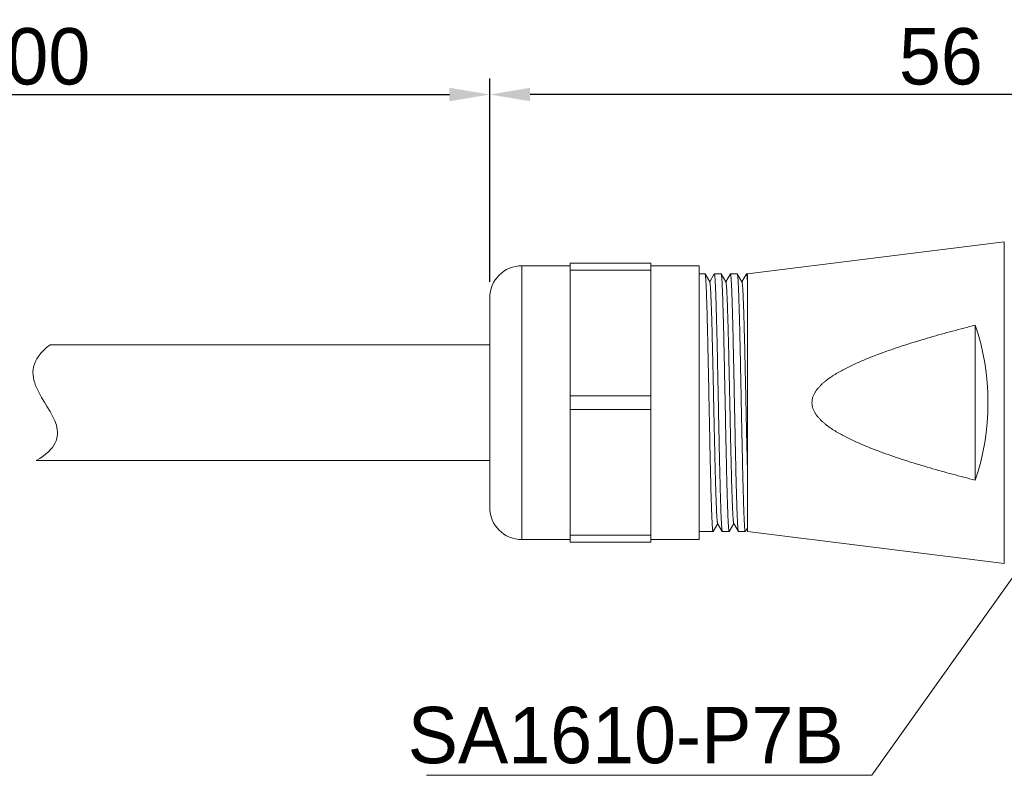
# Model space of a CAD drawing. Header units: millimetres. Extents: x 40 to 283, y 58 to 130.
# Tile 3 of 4: x 161 to 222, y 83 to 130. Entities that reach past the tile are written whole.
import ezdxf

# ---------------------------------------------------------------- set-up
doc = ezdxf.new("R2010")
doc.units = ezdxf.units.MM
doc.header["$PDSIZE"] = -5
doc.layers.add('尺寸线层', color=3, linetype='Continuous', lineweight=18)
doc.layers.add('细实线层', color=7, linetype='Continuous', lineweight=18)
doc.dimstyles.new('CST Standard', dxfattribs={"dimtxt": 3.5, "dimasz": 2.5, "dimexe": 1, "dimexo": 1, "dimgap": 0.6, "dimtad": 1, "dimtoh": 1, "dimdsep": 46, "dimtxsty": 'Standard', "dimcen": -2.5, "dimdle": 5, "dimadec": 0, "dimazin": 2, "dimtfac": 1, "dimtofl": 0, "dimtmove": 0, "dimatfit": 0, "dimfxl": 1, "dimtolj": 1, "dimarcsym": 0})

# ---------------------------------------------------------------- blocks, each defined once
blk = doc.blocks.new('*X5')
at = {"layer": 'Defpoints', "color": 0}
for p in [(190.529, 125.048), (130.529, 112.416), (190.529, 112.416)]:
    blk.add_point(p, dxfattribs=at)
at = {"layer": '尺寸线层', "color": 0, "linetype": 'Continuous', "lineweight": -2}
for p, q in [((130.529, 113.416), (130.529, 126.048)), ((190.529, 113.416), (190.529, 126.048)), ((133.029, 125.048), (188.029, 125.048))]:
    blk.add_line(p, q, dxfattribs=at)
at = {"layer": '尺寸线层', "color": 0}
for points in [[(133.029, 125.465), (133.029, 124.631), (130.529, 125.048)], [(188.029, 124.631), (188.029, 125.465), (190.529, 125.048)]]:
    blk.add_solid(points, dxfattribs=at)
at = {"layer": '尺寸线层', "color": 0, "insert": (160.529, 127.398), "char_height": 3.5, "attachment_point": 5, "bg_fill": 3, "box_fill_scale": 1.1, "bg_fill_color": 9, "bg_fill_true_color": 13158600, "bg_fill_transparency": 0}
blk.add_mtext('\\A1;5000', dxfattribs=at)
blk = doc.blocks.new('*X6')
at = {"layer": 'Defpoints', "color": 0}
for p in [(190.529, 125.048), (246.529, 112.916), (190.529, 112.416)]:
    blk.add_point(p, dxfattribs=at)
at = {"layer": '尺寸线层', "color": 0, "linetype": 'Continuous', "lineweight": -2}
for p, q in [((190.529, 113.416), (190.529, 126.048)), ((246.529, 113.916), (246.529, 126.048)), ((244.029, 125.048), (193.029, 125.048))]:
    blk.add_line(p, q, dxfattribs=at)
at = {"layer": '尺寸线层', "color": 0}
for points in [[(193.029, 125.465), (193.029, 124.631), (190.529, 125.048)], [(244.029, 124.631), (244.029, 125.465), (246.529, 125.048)]]:
    blk.add_solid(points, dxfattribs=at)
at = {"layer": '尺寸线层', "color": 0, "insert": (218.529, 127.398), "char_height": 3.5, "attachment_point": 5, "bg_fill": 3, "box_fill_scale": 1.1, "bg_fill_color": 9, "bg_fill_true_color": 13158600, "bg_fill_transparency": 0}
blk.add_mtext('\\A1;56', dxfattribs=at)
blk = doc.blocks.new('*X8')
at = {"layer": '尺寸线层', "linetype": 'Continuous'}
blk.add_hatch(color=0, dxfattribs=at).paths.add_polyline_path([(224.773, 97.583), (223.579, 95.365), (223.07, 95.727)], flags=0)
at = {"layer": '尺寸线层', "color": 0, "linetype": 'Continuous'}
blk.add_line((224.773, 97.583), (214.245, 82.779), dxfattribs=at)
at = {"layer": '尺寸线层', "color": 0}
blk.add_line((214.245, 82.779), (186.608, 82.779), dxfattribs=at)
at = {"layer": '尺寸线层', "color": 0, "insert": (214.245, 83.479), "char_height": 3.5, "width": 49.27374, "attachment_point": 9}
blk.add_mtext('\\pxi0.5,r0.5;SA1610-P7B', dxfattribs=at)

msp = doc.modelspace()

# ---------------------------------------------------------------- linework, layer by layer
at = {"layer": '细实线层', "color": 0}
for p, q in [((222.467, 115.908), (206.529, 113.916)), ((222.467, 115.908), (222.467, 95.924)), ((195.529, 114.416), (192.529, 114.416)), ((192.529, 97.416), (192.529, 114.416)), ((195.529, 114.576), (200.529, 114.576)), ((195.529, 97.256), (195.529, 114.576)), ((200.529, 97.256), (200.529, 114.576)), ((200.529, 114.416), (203.529, 114.416)), ((203.529, 114.416), (203.529, 97.416)), ((195.529, 114.143), (200.529, 114.143)), ((203.529, 113.916), (203.89, 113.916)), ((204.184, 113.411), (203.895, 113.911)), ((204.462, 113.911), (204.179, 113.421)), ((204.467, 113.916), (204.89, 113.916)), ((205.184, 113.411), (204.895, 113.911)), ((205.462, 113.911), (205.179, 113.421)), ((205.467, 113.916), (205.89, 113.916)), ((206.184, 113.411), (205.895, 113.911)), ((206.462, 113.911), (206.179, 113.421)), ((206.467, 113.916), (206.529, 113.916)), ((206.529, 97.916), (206.529, 113.916)), ((190.529, 99.416), (190.529, 112.416)), ((220.662, 101.106), (220.662, 110.727)), ((163.242, 109.516), (190.529, 109.516)), ((163.242, 109.516), (190.529, 109.516)), ((195.529, 106.349), (200.529, 106.349)), ((195.529, 105.483), (200.529, 105.483)), ((162.375, 102.316), (190.529, 102.316)), ((162.375, 102.316), (190.529, 102.316)), ((204.395, 97.921), (204.679, 98.411)), ((204.673, 98.421), (204.962, 97.921)), ((205.395, 97.921), (205.679, 98.411)), ((205.673, 98.421), (205.962, 97.921)), ((203.529, 97.916), (204.39, 97.916)), ((204.967, 97.916), (205.39, 97.916)), ((205.967, 97.916), (206.39, 97.916)), ((206.395, 97.921), (206.529, 98.151)), ((222.467, 95.924), (206.529, 97.916)), ((195.529, 97.416), (192.529, 97.416)), ((195.529, 97.689), (200.529, 97.689)), ((195.529, 97.256), (200.529, 97.256)), ((200.529, 97.416), (203.529, 97.416))]:
    msp.add_line(p, q, dxfattribs=at)
for centre, start, end in [((192.529, 112.416), 90, 180), ((192.529, 99.416), 180, 270)]:
    msp.add_arc(centre, 2, start, end, dxfattribs=at)
msp.add_ellipse((216.138, 105.916), major_axis=(0, 9.177), ratio=0.57886, start_param=4.160661, end_param=5.264117, dxfattribs=at)
for points, knots in [([(203.89, 113.916), (203.891, 113.916), (203.892, 113.915), (203.894, 113.913), (203.895, 113.912), (203.895, 113.911)], [0, 0, 0, 0, 621.205725, 1041.1795, 1558.565755, 1558.565755, 1558.565755, 1558.565755]), ([(203.895, 113.911), (203.896, 113.91), (203.897, 113.907), (203.9, 113.9), (203.903, 113.888), (203.907, 113.869), (203.911, 113.847), (203.915, 113.819), (203.92, 113.774), (203.927, 113.706), (203.934, 113.611), (203.942, 113.498), (203.949, 113.368), (203.957, 113.22), (203.964, 113.056), (203.972, 112.875), (203.98, 112.678), (203.99, 112.385), (204.003, 111.982), (204.018, 111.458), (204.033, 110.882), (204.049, 110.261), (204.064, 109.6), (204.079, 108.905), (204.094, 108.182), (204.115, 107.183), (204.13, 106.425), (204.14, 105.916)], [0, 0, 0, 0, 5.896735, 13.23381, 32.377151, 57.602978, 88.966888, 126.487601, 170.163555, 275.924895, 406.072272, 560.337931, 738.385468, 939.8169, 1164.176496, 1410.953324, 1679.583254, 1969.450756, 2610.189412, 3327.283612, 4114.138733, 4963.514431, 5867.59243, 6818.049266, 7806.133359, 8822.745846, 10903.931736, 10903.931736, 10903.931736, 10903.931736]), ([(204.462, 113.911), (204.462, 113.912), (204.463, 113.913), (204.465, 113.915), (204.466, 113.916), (204.467, 113.916)], [0, 0, 0, 0, 518.781781, 939.888335, 1562.769613, 1562.769613, 1562.769613, 1562.769613]), ([(204.467, 113.916), (204.468, 113.916), (204.469, 113.916), (204.471, 113.914), (204.473, 113.91), (204.475, 113.906), (204.477, 113.901), (204.479, 113.894), (204.481, 113.886), (204.484, 113.874), (204.487, 113.854), (204.491, 113.828), (204.495, 113.797), (204.5, 113.746), (204.507, 113.67), (204.515, 113.566), (204.522, 113.443), (204.53, 113.301), (204.538, 113.142), (204.546, 112.966), (204.553, 112.773), (204.561, 112.563), (204.569, 112.337), (204.58, 112.005), (204.593, 111.555), (204.608, 110.975), (204.624, 110.346), (204.639, 109.675), (204.655, 108.968), (204.671, 108.231), (204.686, 107.472), (204.702, 106.698), (204.712, 106.178), (204.717, 105.916)], [0, 0, 0, 0, 3.444531, 7.928729, 13.977936, 21.807723, 31.514866, 43.148716, 56.737005, 72.295745, 109.356975, 154.373273, 207.349239, 268.27317, 413.858118, 590.843414, 798.836768, 1037.357909, 1305.845931, 1603.663605, 1930.100458, 2284.375378, 2665.639025, 3072.976214, 3961.895647, 4942.590251, 6005.627923, 7140.780839, 8337.124907, 9583.145543, 10866.848905, 12175.877433, 13497.631187, 13497.631187, 13497.631187, 13497.631187]), ([(204.89, 113.916), (204.891, 113.916), (204.892, 113.915), (204.894, 113.913), (204.895, 113.912), (204.895, 113.911)], [0, 0, 0, 0, 624.138463, 1046.094951, 1565.923808, 1565.923808, 1565.923808, 1565.923808]), ([(204.895, 113.911), (204.896, 113.91), (204.897, 113.907), (204.9, 113.9), (204.903, 113.888), (204.907, 113.869), (204.911, 113.847), (204.915, 113.819), (204.92, 113.774), (204.927, 113.706), (204.934, 113.611), (204.942, 113.498), (204.949, 113.368), (204.957, 113.22), (204.964, 113.056), (204.972, 112.875), (204.98, 112.678), (204.99, 112.385), (205.003, 111.982), (205.018, 111.458), (205.033, 110.882), (205.049, 110.261), (205.064, 109.6), (205.079, 108.905), (205.094, 108.182), (205.115, 107.183), (205.13, 106.425), (205.14, 105.916)], [0, 0, 0, 0, 5.924522, 13.296171, 32.529722, 57.87442, 89.386126, 127.083649, 170.965416, 277.225136, 407.985805, 562.97841, 741.864959, 944.245596, 1169.662441, 1417.602156, 1687.497949, 1978.731393, 2622.4894, 3342.962761, 4133.525778, 4986.903986, 5895.242269, 6850.17794, 7842.918179, 8864.321246, 10955.314302, 10955.314302, 10955.314302, 10955.314302]), ([(205.462, 113.911), (205.462, 113.912), (205.463, 113.913), (205.465, 113.915), (205.466, 113.916), (205.467, 113.916)], [0, 0, 0, 0, 521.226936, 944.318277, 1570.135359, 1570.135359, 1570.135359, 1570.135359]), ([(205.467, 113.916), (205.468, 113.916), (205.469, 113.916), (205.471, 113.914), (205.473, 113.91), (205.475, 113.906), (205.477, 113.901), (205.479, 113.894), (205.481, 113.886), (205.484, 113.874), (205.487, 113.854), (205.491, 113.828), (205.495, 113.797), (205.5, 113.746), (205.507, 113.67), (205.515, 113.566), (205.522, 113.443), (205.53, 113.301), (205.538, 113.142), (205.546, 112.966), (205.553, 112.773), (205.561, 112.563), (205.569, 112.337), (205.58, 112.005), (205.593, 111.555), (205.608, 110.975), (205.624, 110.346), (205.639, 109.675), (205.655, 108.968), (205.671, 108.231), (205.686, 107.472), (205.702, 106.698), (205.712, 106.178), (205.717, 105.916)], [0, 0, 0, 0, 3.460716, 7.965985, 14.043617, 21.910195, 31.66295, 43.351466, 57.003606, 72.635454, 109.87083, 155.098655, 208.323548, 269.533754, 415.802788, 593.619716, 802.590406, 1042.232329, 1311.981944, 1611.199027, 1939.169768, 2295.109383, 2678.164542, 3087.415759, 3980.512117, 4965.814888, 6033.847646, 7174.334508, 8376.300053, 9628.17559, 10917.910919, 12233.090415, 13561.054931, 13561.054931, 13561.054931, 13561.054931]), ([(205.89, 113.916), (205.891, 113.916), (205.892, 113.915), (205.894, 113.913), (205.895, 113.912), (205.895, 113.911)], [0, 0, 0, 0, 627.076543, 1051.019356, 1573.295264, 1573.295264, 1573.295264, 1573.295264]), ([(205.895, 113.911), (205.896, 113.91), (205.897, 113.907), (205.9, 113.9), (205.903, 113.888), (205.907, 113.869), (205.911, 113.847), (205.915, 113.819), (205.92, 113.774), (205.927, 113.706), (205.934, 113.611), (205.942, 113.498), (205.949, 113.368), (205.957, 113.22), (205.964, 113.056), (205.972, 112.875), (205.98, 112.678), (205.99, 112.385), (206.003, 111.982), (206.018, 111.458), (206.033, 110.882), (206.049, 110.261), (206.064, 109.6), (206.079, 108.905), (206.094, 108.182), (206.115, 107.183), (206.13, 106.425), (206.14, 105.916)], [0, 0, 0, 0, 5.952368, 13.358665, 32.682617, 58.146439, 89.806254, 127.680961, 171.76898, 278.528136, 409.9034, 565.624494, 745.351837, 948.683693, 1175.160031, 1424.2651, 1695.429445, 1988.03173, 2634.815496, 3358.675192, 4152.953974, 5010.343189, 5922.950799, 6882.374812, 7879.78108, 8905.984897, 11006.805936, 11006.805936, 11006.805936, 11006.805936]), ([(206.467, 113.916), (206.466, 113.916), (206.465, 113.915), (206.463, 113.913), (206.462, 113.912), (206.462, 113.911)], [0, 0, 0, 0, 628.75918, 1053.838069, 1577.513503, 1577.513503, 1577.513503, 1577.513503]), ([(206.529, 113.33), (206.526, 113.375), (206.521, 113.46), (206.514, 113.579), (206.506, 113.679), (206.5, 113.752), (206.494, 113.801), (206.49, 113.831), (206.487, 113.853), (206.485, 113.869), (206.482, 113.881), (206.479, 113.894), (206.476, 113.905), (206.473, 113.911), (206.471, 113.914), (206.469, 113.916), (206.468, 113.916), (206.467, 113.916)], [0, 0, 0, 0, 1550.439695, 2902.188597, 4052.233202, 4998.148795, 5393.980042, 5738.180384, 6030.68451, 6157.562028, 6271.548875, 6461.01094, 6599.804371, 6650.827634, 6690.337777, 6719.761671, 6742.523316, 6742.523316, 6742.523316, 6742.523316]), ([(204.184, 113.411), (204.186, 113.408), (204.189, 113.401), (204.192, 113.388), (204.196, 113.371), (204.2, 113.349), (204.204, 113.323), (204.209, 113.28), (204.216, 113.216), (204.223, 113.126), (204.231, 113.02), (204.238, 112.897), (204.246, 112.758), (204.253, 112.604), (204.261, 112.434), (204.269, 112.249), (204.279, 111.974), (204.292, 111.597), (204.31, 111.01), (204.33, 110.263), (204.353, 109.352), (204.376, 108.369), (204.398, 107.336), (204.421, 106.273), (204.444, 105.203), (204.466, 104.148), (204.489, 103.129), (204.508, 102.313), (204.524, 101.693), (204.535, 101.26), (204.546, 100.851), (204.558, 100.468), (204.569, 100.113), (204.581, 99.788), (204.592, 99.495), (204.603, 99.235), (204.613, 99.039), (204.621, 98.901), (204.627, 98.81), (204.632, 98.729), (204.638, 98.657), (204.644, 98.594), (204.649, 98.541), (204.655, 98.498), (204.66, 98.467), (204.664, 98.448), (204.667, 98.437), (204.669, 98.428), (204.672, 98.423), (204.673, 98.421)], [0, 0, 0, 0, 12.719474, 30.835639, 54.494494, 83.751144, 118.623305, 159.112181, 256.888867, 376.921898, 518.968078, 682.720494, 867.81552, 1073.836543, 1300.316452, 1546.739569, 1812.543331, 2399.81744, 3056.762356, 4159.476771, 5382.524907, 6700.675023, 8086.727454, 9512.078083, 10947.310004, 12362.802043, 13729.341273, 15018.726975, 15626.095689, 16204.354767, 16750.518746, 17261.768122, 17735.465462, 18169.16816, 18560.641948, 18907.874383, 19209.085409, 19341.944194, 19462.742529, 19571.330246, 19667.574465, 19751.361543, 19822.600469, 19881.226757, 19927.214641, 19945.482548, 19960.620905, 19972.670852, 19981.720629, 19981.720629, 19981.720629, 19981.720629]), ([(205.184, 113.411), (205.186, 113.408), (205.189, 113.401), (205.192, 113.388), (205.196, 113.371), (205.2, 113.349), (205.204, 113.323), (205.209, 113.28), (205.216, 113.216), (205.223, 113.126), (205.231, 113.02), (205.238, 112.897), (205.246, 112.758), (205.253, 112.604), (205.261, 112.434), (205.269, 112.249), (205.279, 111.974), (205.292, 111.597), (205.31, 111.01), (205.33, 110.263), (205.353, 109.352), (205.376, 108.369), (205.398, 107.336), (205.421, 106.273), (205.444, 105.203), (205.466, 104.148), (205.489, 103.129), (205.508, 102.313), (205.524, 101.693), (205.535, 101.26), (205.546, 100.851), (205.558, 100.468), (205.569, 100.113), (205.581, 99.788), (205.592, 99.495), (205.603, 99.235), (205.613, 99.039), (205.621, 98.901), (205.627, 98.81), (205.632, 98.729), (205.638, 98.657), (205.644, 98.594), (205.649, 98.541), (205.655, 98.498), (205.66, 98.467), (205.664, 98.448), (205.667, 98.437), (205.669, 98.428), (205.672, 98.423), (205.673, 98.421)], [0, 0, 0, 0, 12.781541, 30.985696, 54.760013, 84.158787, 119.201055, 159.886738, 258.13953, 378.757064, 521.494925, 686.044675, 872.040895, 1079.06495, 1306.647475, 1554.270294, 1821.368125, 2411.501468, 3071.644974, 4179.728375, 5408.731141, 6733.298939, 8126.099771, 9558.390084, 11000.609783, 12422.993547, 13796.186069, 15091.849396, 15702.175374, 16283.249822, 16832.072804, 17345.811558, 17821.815048, 18257.629316, 18651.009291, 18999.932057, 19302.60977, 19436.115217, 19557.501922, 19666.618344, 19763.330891, 19847.526107, 19919.111984, 19978.023412, 20024.235342, 20042.592062, 20057.804428, 20069.912846, 20079.006608, 20079.006608, 20079.006608, 20079.006608]), ([(206.184, 113.411), (206.185, 113.409), (206.187, 113.405), (206.19, 113.397), (206.193, 113.387), (206.197, 113.369), (206.201, 113.342), (206.206, 113.303), (206.212, 113.255), (206.217, 113.199), (206.222, 113.135), (206.228, 113.063), (206.233, 112.982), (206.24, 112.859), (206.25, 112.685), (206.26, 112.453), (206.271, 112.191), (206.282, 111.901), (206.292, 111.583), (206.303, 111.24), (206.314, 110.872), (206.324, 110.481), (206.339, 109.921), (206.357, 109.178), (206.378, 108.245), (206.4, 107.27), (206.421, 106.27), (206.442, 105.263), (206.464, 104.269), (206.485, 103.304), (206.506, 102.387), (206.521, 101.794), (206.529, 101.508)], [0, 0, 0, 0, 6.965215, 16.116178, 27.517649, 41.200996, 75.464806, 118.958476, 171.671666, 233.56655, 304.585904, 384.657209, 473.695665, 571.603871, 793.584645, 1049.60591, 1338.51144, 1658.990714, 2009.586894, 2388.704533, 2794.61688, 3225.473915, 3679.31153, 4647.555376, 5681.704346, 6762.910148, 7871.464495, 8987.159773, 10089.657847, 11158.861752, 12175.282374, 13120.395392, 13120.395392, 13120.395392, 13120.395392]), ([(210.529, 105.916), (210.529, 105.977), (210.539, 106.098), (210.584, 106.274), (210.654, 106.442), (210.744, 106.599), (210.85, 106.747), (210.967, 106.886), (211.093, 107.016), (211.227, 107.139), (211.366, 107.256), (211.557, 107.403), (211.806, 107.575), (212.115, 107.766), (212.432, 107.943), (212.754, 108.11), (213.08, 108.268), (213.411, 108.418), (213.855, 108.61), (214.416, 108.835), (215.097, 109.087), (215.782, 109.324), (216.472, 109.549), (217.165, 109.764), (218.093, 110.039), (219.258, 110.363), (220.194, 110.608), (220.662, 110.727)], [0, 0, 0, 0, 175.830819, 351.691218, 527.592191, 703.530148, 879.492207, 1055.470787, 1231.459387, 1407.453923, 1583.451487, 1759.448691, 2111.406103, 2463.377512, 2815.355236, 3167.335515, 3519.317421, 3871.300578, 4223.282287, 4927.225622, 5631.17459, 6335.126069, 7039.078906, 7743.032781, 8446.986165, 9854.876754, 11262.772509, 11262.772509, 11262.772509, 11262.772509]), ([(163.242, 109.516), (161.998, 108.565), (162.055, 106.853), (164.04, 104.529), (163.64, 103.055), (162.375, 102.316)], [0, 0, 0, 0, 1278.009526, 2461.721345, 3605.817612, 3605.817612, 3605.817612, 3605.817612]), ([(204.39, 97.916), (204.389, 97.916), (204.388, 97.917), (204.386, 97.919), (204.384, 97.922), (204.382, 97.926), (204.38, 97.932), (204.378, 97.938), (204.376, 97.946), (204.373, 97.959), (204.37, 97.978), (204.366, 98.004), (204.362, 98.036), (204.357, 98.087), (204.35, 98.162), (204.342, 98.267), (204.335, 98.39), (204.327, 98.531), (204.319, 98.69), (204.311, 98.866), (204.304, 99.06), (204.296, 99.27), (204.288, 99.496), (204.277, 99.827), (204.264, 100.277), (204.249, 100.857), (204.233, 101.486), (204.218, 102.157), (204.202, 102.865), (204.186, 103.601), (204.171, 104.36), (204.155, 105.135), (204.145, 105.655), (204.14, 105.916)], [0, 0, 0, 0, 3.436112, 7.90935, 13.943773, 21.754424, 31.437841, 43.043257, 56.598336, 72.119049, 109.089699, 153.995974, 206.842463, 267.617491, 412.846619, 589.39935, 796.884354, 1034.822532, 1302.654351, 1599.744137, 1925.383155, 2278.792202, 2659.124013, 3065.46564, 3952.212491, 4930.510208, 5990.94974, 7123.32826, 8316.748379, 9559.723651, 10840.28955, 12146.11872, 13464.642013, 13464.642013, 13464.642013, 13464.642013]), ([(204.717, 105.916), (204.727, 105.407), (204.742, 104.65), (204.763, 103.65), (204.778, 102.928), (204.793, 102.233), (204.808, 101.571), (204.824, 100.95), (204.839, 100.375), (204.854, 99.85), (204.867, 99.447), (204.877, 99.154), (204.885, 98.957), (204.893, 98.777), (204.9, 98.612), (204.908, 98.465), (204.915, 98.334), (204.923, 98.222), (204.93, 98.126), (204.937, 98.058), (204.942, 98.013), (204.946, 97.986), (204.95, 97.963), (204.954, 97.945), (204.957, 97.933), (204.96, 97.925), (204.961, 97.922), (204.962, 97.921)], [0, 0, 0, 0, 2054.621314, 3058.257603, 4033.72964, 4972.054699, 5864.592907, 6703.127043, 7479.938625, 8187.879726, 8820.439893, 9106.607483, 9371.808579, 9615.43551, 9836.931347, 10035.791677, 10211.566587, 10363.863176, 10492.349332, 10596.760718, 10639.879185, 10676.920977, 10707.884555, 10732.788395, 10751.687388, 10758.930811, 10764.752279, 10764.752279, 10764.752279, 10764.752279]), ([(205.39, 97.916), (205.389, 97.916), (205.388, 97.917), (205.386, 97.919), (205.384, 97.922), (205.382, 97.926), (205.38, 97.932), (205.378, 97.938), (205.376, 97.946), (205.373, 97.959), (205.37, 97.978), (205.366, 98.004), (205.362, 98.036), (205.357, 98.087), (205.35, 98.162), (205.342, 98.267), (205.335, 98.39), (205.327, 98.531), (205.319, 98.69), (205.311, 98.866), (205.304, 99.06), (205.296, 99.27), (205.288, 99.496), (205.277, 99.827), (205.264, 100.277), (205.249, 100.857), (205.233, 101.486), (205.218, 102.157), (205.202, 102.865), (205.186, 103.601), (205.171, 104.36), (205.155, 105.135), (205.145, 105.655), (205.14, 105.916)], [0, 0, 0, 0, 3.452968, 7.94794, 14.011742, 21.860555, 31.59142, 43.253825, 56.875573, 72.472724, 109.625711, 154.753759, 207.861489, 268.937168, 414.885333, 592.31286, 800.826433, 1039.944534, 1309.1049, 1607.668735, 1934.923815, 2290.086979, 2672.306704, 3080.665567, 3971.815341, 4954.971158, 6020.677211, 7158.680142, 8358.028096, 9607.17773, 10894.10488, 12206.42093, 13531.494296, 13531.494296, 13531.494296, 13531.494296]), ([(205.962, 97.921), (205.961, 97.922), (205.96, 97.925), (205.957, 97.933), (205.954, 97.945), (205.95, 97.963), (205.946, 97.986), (205.942, 98.013), (205.937, 98.058), (205.93, 98.126), (205.923, 98.222), (205.915, 98.334), (205.908, 98.465), (205.9, 98.612), (205.893, 98.777), (205.885, 98.957), (205.877, 99.154), (205.867, 99.447), (205.854, 99.85), (205.839, 100.375), (205.824, 100.95), (205.808, 101.571), (205.793, 102.233), (205.778, 102.928), (205.763, 103.65), (205.742, 104.65), (205.727, 105.407), (205.717, 105.916)], [0, 0, 0, 0, 5.944703, 13.341465, 32.640525, 58.071554, 89.690592, 127.516519, 171.547756, 278.169413, 409.375476, 564.896011, 744.391875, 947.461851, 1173.646502, 1422.430738, 1693.245839, 1985.471272, 2631.42202, 3354.34943, 4147.605232, 5003.890184, 5915.322412, 6873.510747, 7869.632418, 8894.514548, 10992.629861, 10992.629861, 10992.629861, 10992.629861]), ([(206.39, 97.916), (206.389, 97.916), (206.388, 97.917), (206.386, 97.919), (206.384, 97.922), (206.382, 97.926), (206.38, 97.932), (206.378, 97.938), (206.376, 97.946), (206.373, 97.959), (206.37, 97.978), (206.366, 98.004), (206.362, 98.036), (206.357, 98.087), (206.35, 98.162), (206.342, 98.267), (206.335, 98.39), (206.327, 98.531), (206.319, 98.69), (206.311, 98.866), (206.304, 99.06), (206.296, 99.27), (206.288, 99.496), (206.277, 99.827), (206.264, 100.277), (206.249, 100.857), (206.233, 101.486), (206.218, 102.157), (206.202, 102.865), (206.186, 103.601), (206.171, 104.36), (206.155, 105.135), (206.145, 105.655), (206.14, 105.916)], [0, 0, 0, 0, 3.470242, 7.987824, 14.081726, 21.969557, 31.749127, 43.469785, 57.159088, 72.833526, 110.17142, 155.523016, 208.894505, 270.27265, 416.944125, 595.250622, 804.796871, 1045.098969, 1315.591851, 1615.633583, 1944.508394, 2301.429241, 2685.540425, 3095.919955, 3991.479047, 4979.499036, 6050.477386, 7194.110049, 8399.391005, 9654.719848, 10948.012989, 12266.820657, 13598.448381, 13598.448381, 13598.448381, 13598.448381]), ([(220.662, 101.106), (220.194, 101.225), (219.258, 101.469), (218.093, 101.794), (217.165, 102.069), (216.472, 102.284), (215.782, 102.509), (215.097, 102.746), (214.416, 102.998), (213.855, 103.223), (213.411, 103.414), (213.08, 103.564), (212.754, 103.722), (212.432, 103.889), (212.115, 104.066), (211.806, 104.257), (211.557, 104.429), (211.366, 104.577), (211.227, 104.693), (211.093, 104.816), (210.967, 104.946), (210.85, 105.085), (210.744, 105.233), (210.654, 105.391), (210.584, 105.558), (210.539, 105.735), (210.529, 105.856), (210.529, 105.916)], [0, 0, 0, 0, 1402.293263, 2804.581336, 3505.733383, 4206.885928, 4908.037462, 5609.187616, 6310.335224, 7011.477175, 7362.058001, 7712.640376, 8063.221688, 8413.801277, 8764.378224, 9114.949032, 9465.505943, 9640.802719, 9816.099854, 9991.394305, 10166.682863, 10341.961377, 10517.223574, 10692.461778, 10867.663154, 11042.82417, 11217.955785, 11217.955785, 11217.955785, 11217.955785]), ([(204.395, 97.921), (204.395, 97.92), (204.394, 97.919), (204.392, 97.917), (204.391, 97.916), (204.39, 97.916)], [0, 0, 0, 0, 517.74474, 938.009505, 1559.645648, 1559.645648, 1559.645648, 1559.645648]), ([(204.962, 97.921), (204.962, 97.92), (204.963, 97.919), (204.965, 97.917), (204.966, 97.916), (204.967, 97.916)], [0, 0, 0, 0, 519.206798, 940.658347, 1564.049927, 1564.049927, 1564.049927, 1564.049927]), ([(205.395, 97.921), (205.395, 97.92), (205.394, 97.919), (205.392, 97.917), (205.391, 97.916), (205.39, 97.916)], [0, 0, 0, 0, 520.2953, 942.642525, 1567.371114, 1567.371114, 1567.371114, 1567.371114]), ([(205.967, 97.916), (205.966, 97.916), (205.965, 97.917), (205.963, 97.919), (205.962, 97.92), (205.962, 97.921)], [0, 0, 0, 0, 626.476076, 1050.012434, 1571.787628, 1571.787628, 1571.787628, 1571.787628]), ([(206.395, 97.921), (206.395, 97.92), (206.394, 97.919), (206.392, 97.917), (206.391, 97.916), (206.39, 97.916)], [0, 0, 0, 0, 522.857402, 947.299145, 1575.106472, 1575.106472, 1575.106472, 1575.106472])]:
    msp.add_open_spline(points, degree=3, knots=knots, dxfattribs=at)

# ---------------------------------------------------------------- block references
at = {"layer": '尺寸线层', "color": 0}
msp.add_blockref('*X8', (0, 0), dxfattribs=at)

# ---------------------------------------------------------------- next in the draw order: dimensions: what is measured, and where the dimension line sits
dim = msp.add_linear_dim(base=(190.529, 125.048), p1=(130.529, 112.416), p2=(190.529, 112.416), text='5000', dimstyle='CST Standard', override={"dimsah": 1, "dimtfill": 1}, dxfattribs=at)
dim.commit()
dim.dimension.update_dxf_attribs({"geometry": '*X5', "text_midpoint": (160.529, 127.398)})

# ---------------------------------------------------------------- next in the draw order: dimensions: what is measured, and where the dimension line sits
dim = msp.add_linear_dim(base=(190.529, 125.048), p1=(246.529, 112.916), p2=(190.529, 112.416), dimstyle='CST Standard', override={"dimsah": 1, "dimtfill": 1, "dimtzin": 8}, dxfattribs=at)
dim.commit()
dim.dimension.update_dxf_attribs({"geometry": '*X6', "text_midpoint": (218.529, 127.398)})

doc.saveas('drawing.dxf')
